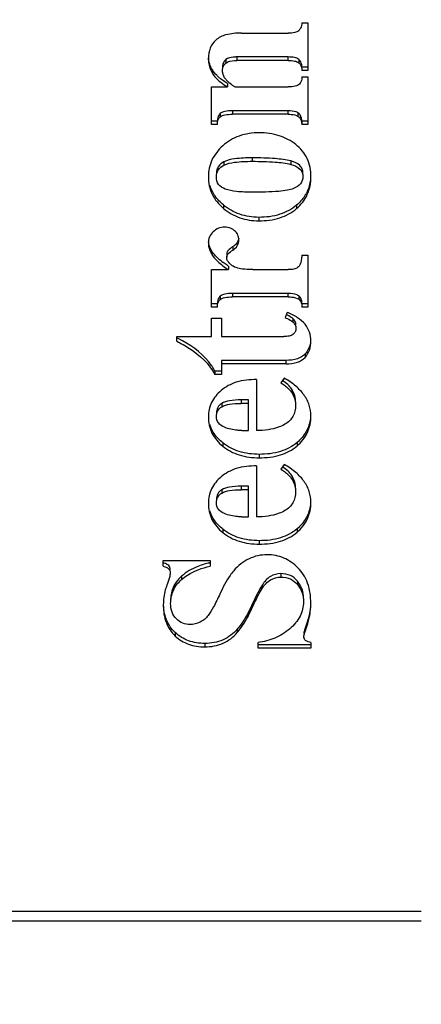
# Model space of a CAD drawing. Header units: millimetres. Extents: x 0 to 420, y 0 to 297.
# Tile 102 of 140: x 291.01 to 293.43, y 168.11 to 174.03. Entities that reach past the tile are written whole.
import ezdxf

# ---------------------------------------------------------------- set-up
doc = ezdxf.new("R2010")
doc.units = ezdxf.units.MM
doc.header["$LTSCALE"] = 23.1
doc.layers.get('0').update_dxf_attribs({"linetype": 'CONTINUOUS'})
doc.layers.add('DIM_PILOTEES', color=7, linetype='CONTINUOUS')
doc.styles.get("Standard").update_dxf_attribs({"font": 'txt', "width": 0.7})
doc.dimstyles.new('DIMSTYLE_2', dxfattribs={"dimtxt": 2.5, "dimasz": 3.5, "dimexe": 2, "dimexo": 0, "dimtad": 1, "dimlfac": 3.333333, "dimdsep": 46, "dimtxsty": 'Standard', "dimblk": '_FILLED', "dimblk1": '_FILLED', "dimblk2": '_FILLED', "dimcen": 0.09, "dimazin": 2, "dimtp": 0.5, "dimtm": 0.5, "dimtfac": 1, "dimtofl": 0, "dimtmove": 0, "dimatfit": 3, "dimldrblk": '_FILLED', "dimfxl": 0, "dimtolj": 1, "dimarcsym": 0})
doc.dimstyles.new('DIMSTYLE_5', dxfattribs={"dimtxt": 2.5, "dimasz": 3.5, "dimexe": 2, "dimexo": 0, "dimtad": 1, "dimlfac": 3.333333, "dimdsep": 46, "dimtxsty": 'Standard', "dimblk": '_FILLED', "dimblk1": '_FILLED', "dimblk2": '_FILLED', "dimcen": 0.09, "dimazin": 2, "dimtp": 0.3, "dimtm": 0.3, "dimtfac": 1, "dimtofl": 0, "dimtmove": 0, "dimatfit": 3, "dimldrblk": '_FILLED', "dimfxl": 0, "dimtolj": 1, "dimarcsym": 0})

# ---------------------------------------------------------------- blocks, each defined once
blk = doc.blocks.new('_FILLED')
at = {"color": 0, "linetype": 'ByBlock'}
blk.add_solid([(0, 0), (-1, 0.1429), (-1, -0.1429)], dxfattribs=at)
blk = doc.blocks.new('*D14')
at = {"layer": 'DIM_PILOTEES', "color": 2, "linetype": 'Continuous'}
for p, q in [((279.5564, 179.2504), (279.5564, 110.0071)), ((353.4843, 165.3236), (353.4843, 110.0071)), ((279.5564, 112.0071), (316.5204, 112.0071)), ((353.4843, 112.0071), (316.5204, 112.0071))]:
    blk.add_line(p, q, dxfattribs=at)
at = {"layer": 'DIM_PILOTEES', "color": 2, "linetype": 'Continuous', "xscale": 3.5, "yscale": 3.5, "zscale": 3.5, "rotation": 180}
blk.add_blockref('_FILLED', (279.5564, 112.0071), dxfattribs=at)
at = {"layer": 'DIM_PILOTEES', "color": 2, "linetype": 'Continuous', "xscale": 3.5, "yscale": 3.5, "zscale": 3.5}
blk.add_blockref('_FILLED', (353.4843, 112.0071), dxfattribs=at)
at = {"layer": 'DIM_PILOTEES', "color": 2, "linetype": 'Continuous', "insert": (318.5966, 115.1321), "char_height": 2.5, "width": 16.607143, "attachment_point": 2, "line_spacing_factor": 0.9}
blk.add_mtext('{\\ftxt;\\W0.0001;\\H0.0001;\\~}{\\ftxt;\\W4.4285714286;\\H2.5; }{\\ftxt;\\W0.0001;\\H0.0001;\\~}', dxfattribs=at)
blk = doc.blocks.new('*D15')
at = {"layer": 'DIM_PILOTEES', "color": 2, "linetype": 'Continuous'}
for p, q in [((279.5564, 176.5611), (279.5564, 119.7219)), ((313.5164, 134.887), (313.5164, 119.7219)), ((279.5564, 121.7219), (296.5364, 121.7219)), ((313.5164, 121.7219), (296.5364, 121.7219))]:
    blk.add_line(p, q, dxfattribs=at)
at = {"layer": 'DIM_PILOTEES', "color": 2, "linetype": 'Continuous', "xscale": 3.5, "yscale": 3.5, "zscale": 3.5, "rotation": 180}
blk.add_blockref('_FILLED', (279.5564, 121.7219), dxfattribs=at)
at = {"layer": 'DIM_PILOTEES', "color": 2, "linetype": 'Continuous', "xscale": 3.5, "yscale": 3.5, "zscale": 3.5}
blk.add_blockref('_FILLED', (313.5164, 121.7219), dxfattribs=at)
at = {"layer": 'DIM_PILOTEES', "color": 2, "linetype": 'Continuous', "insert": (296.5364, 124.8469), "char_height": 2.5, "width": 12.053571, "attachment_point": 2, "line_spacing_factor": 0.9}
blk.add_mtext('{\\ftxt;\\W0.0001;\\H0.0001;\\~}{\\ftxt;\\W3.2142857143;\\H2.5; }{\\ftxt;\\W0.0001;\\H0.0001;\\~}', dxfattribs=at)
blk = doc.blocks.new('*D16')
at = {"layer": 'DIM_PILOTEES', "color": 2, "linetype": 'Continuous'}
for p, q in [((279.5564, 179.2504), (279.5564, 148.7049)), ((302.3564, 169.9296), (302.3564, 148.7049)), ((279.5564, 150.7049), (290.9564, 150.7049)), ((302.3564, 150.7049), (290.9564, 150.7049))]:
    blk.add_line(p, q, dxfattribs=at)
at = {"layer": 'DIM_PILOTEES', "color": 2, "linetype": 'Continuous', "xscale": 3.5, "yscale": 3.5, "zscale": 3.5, "rotation": 180}
blk.add_blockref('_FILLED', (279.5564, 150.7049), dxfattribs=at)
at = {"layer": 'DIM_PILOTEES', "color": 2, "linetype": 'Continuous', "xscale": 3.5, "yscale": 3.5, "zscale": 3.5}
blk.add_blockref('_FILLED', (302.3564, 150.7049), dxfattribs=at)
at = {"layer": 'DIM_PILOTEES', "color": 2, "linetype": 'Continuous', "insert": (291.5544, 153.8299), "char_height": 2.5, "width": 5.892857, "attachment_point": 2, "line_spacing_factor": 0.9}
blk.add_mtext('{\\ftxt;\\W0.0001;\\H0.0001;\\~}{\\ftxt;\\W1.5714285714;\\H2.5; }{\\ftxt;\\W0.0001;\\H0.0001;\\~}', dxfattribs=at)
blk = doc.blocks.new('*D18')
at = {"layer": 'DIM_PILOTEES', "color": 2, "linetype": 'Continuous'}
for p, q in [((284.0564, 169.013), (270.3604, 169.013)), ((272.3604, 169.013), (272.3604, 151.5)), ((272.3604, 133.987), (272.3604, 151.5)), ((315.3164, 133.987), (270.3604, 133.987))]:
    blk.add_line(p, q, dxfattribs=at)
at = {"layer": 'DIM_PILOTEES', "color": 2, "linetype": 'Continuous', "xscale": 3.5, "yscale": 3.5, "zscale": 3.5}
for p, rotation in [((272.3604, 169.013), 90), ((272.3604, 133.987), 270)]:
    blk.add_blockref('_FILLED', p, dxfattribs=dict(at, rotation=rotation))
at = {"layer": 'DIM_PILOTEES', "color": 2, "linetype": 'Continuous', "insert": (269.2354, 153.403), "char_height": 2.5, "width": 15, "attachment_point": 2, "rotation": 90, "line_spacing_factor": 0.9}
blk.add_mtext('{\\ftxt;\\W0.0001;\\H0.0001;\\~}{\\ftxt;\\W4.0;\\H2.5; }{\\ftxt;\\W0.0001;\\H0.0001;\\~}', dxfattribs=at)
blk = doc.blocks.new('*D19')
at = {"layer": 'DIM_PILOTEES', "color": 2, "linetype": 'Continuous'}
for p, q in [((284.7776, 184.237), (259.4717, 184.237)), ((261.4717, 184.237), (261.4717, 159.112)), ((261.4717, 133.987), (261.4717, 159.112)), ((315.3164, 133.987), (259.4717, 133.987))]:
    blk.add_line(p, q, dxfattribs=at)
at = {"layer": 'DIM_PILOTEES', "color": 2, "linetype": 'Continuous', "xscale": 3.5, "yscale": 3.5, "zscale": 3.5}
for p, rotation in [((261.4717, 184.237), 90), ((261.4717, 133.987), 270)]:
    blk.add_blockref('_FILLED', p, dxfattribs=dict(at, rotation=rotation))
at = {"layer": 'DIM_PILOTEES', "color": 2, "linetype": 'Continuous', "insert": (258.3467, 160.9501), "char_height": 2.5, "width": 12.857143, "attachment_point": 2, "rotation": 90, "line_spacing_factor": 0.9}
blk.add_mtext('{\\ftxt;\\W0.0001;\\H0.0001;\\~}{\\ftxt;\\W3.4285714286;\\H2.5; }{\\ftxt;\\W0.0001;\\H0.0001;\\~}', dxfattribs=at)

msp = doc.modelspace()

# ---------------------------------------------------------------- linework, layer by layer
at = {"color": 7, "linetype": 'Continuous'}
for p, q in [((292.7121, 174.0137), (292.7481, 174.0137)), ((292.7481, 174.0137), (292.7481, 173.7271)), ((292.3485, 173.9524), (292.6303, 173.9524)), ((292.6303, 173.8089), (292.3204, 173.8089)), ((292.3204, 173.8089), (292.3204, 173.7884)), ((292.6303, 173.7884), (292.6303, 173.8089)), ((292.2545, 173.7929), (292.2545, 173.7724)), ((292.6303, 173.7884), (292.3204, 173.7884)), ((292.6938, 173.7946), (292.6938, 173.7741)), ((292.7481, 173.7476), (292.7121, 173.7476)), ((292.1732, 173.7315), (292.1732, 173.711)), ((292.7481, 173.7271), (292.7121, 173.7271)), ((292.7121, 173.6898), (292.7481, 173.6898)), ((292.7481, 173.6898), (292.7481, 173.4032)), ((292.1673, 173.6285), (292.2649, 173.6285)), ((292.1673, 173.4032), (292.1673, 173.6285)), ((292.2649, 173.649), (292.2649, 173.6285)), ((292.3088, 173.6285), (292.6303, 173.6285)), ((292.2211, 173.4694), (292.2211, 173.4489)), ((292.6303, 173.485), (292.2942, 173.485)), ((292.2942, 173.485), (292.2942, 173.4645)), ((292.6303, 173.4645), (292.2942, 173.4645)), ((292.6303, 173.4645), (292.6303, 173.485)), ((292.6883, 173.4735), (292.6883, 173.453)), ((292.2033, 173.4237), (292.1673, 173.4237)), ((292.2033, 173.4032), (292.1673, 173.4032)), ((292.7481, 173.4237), (292.7121, 173.4237)), ((292.7121, 173.4237), (292.7121, 173.4032)), ((292.7481, 173.4032), (292.7121, 173.4032)), ((292.2424, 173.1781), (292.2424, 173.1576)), ((292.4131, 173.2018), (292.4131, 173.1813)), ((292.6461, 173.1833), (292.6461, 173.1627)), ((292.24, 172.9187), (292.24, 172.8982)), ((292.6804, 172.9174), (292.6804, 172.8969)), ((292.4528, 172.8441), (292.4528, 172.8235)), ((292.1699, 172.6407), (292.1699, 172.6201)), ((292.2594, 172.6245), (292.2594, 172.604)), ((292.2961, 172.6673), (292.2961, 172.6468)), ((292.7121, 172.6166), (292.7481, 172.6166)), ((292.7481, 172.6166), (292.7481, 172.3041)), ((292.1673, 172.5294), (292.2698, 172.5294)), ((292.1673, 172.3041), (292.1673, 172.5294)), ((292.2698, 172.55), (292.2698, 172.5294)), ((292.4174, 172.5294), (292.6303, 172.5294)), ((292.6303, 172.386), (292.2942, 172.386)), ((292.2942, 172.386), (292.2942, 172.3655)), ((292.6303, 172.3655), (292.6303, 172.386)), ((292.2033, 172.3246), (292.1673, 172.3246)), ((292.2211, 172.3704), (292.2211, 172.3498)), ((292.6303, 172.3655), (292.2942, 172.3655)), ((292.6936, 172.3715), (292.6936, 172.351)), ((292.7481, 172.3246), (292.7121, 172.3246)), ((292.2033, 172.3041), (292.1673, 172.3041)), ((292.6242, 172.272), (292.612, 172.2411)), ((292.7481, 172.3041), (292.7121, 172.3041)), ((292.1673, 172.2376), (292.2283, 172.2376)), ((292.1673, 172.127), (292.1673, 172.2376)), ((292.2283, 172.2376), (292.2283, 172.127)), ((292.6572, 172.2352), (292.6572, 172.2147)), ((291.9586, 172.127), (292.1673, 172.127)), ((291.9586, 172.0989), (291.9586, 172.127)), ((292.2283, 172.127), (292.6029, 172.127)), ((292.7318, 172.0224), (292.7318, 172.0019)), ((292.6169, 171.9835), (292.2283, 171.9835)), ((292.2283, 171.9835), (292.2283, 171.8988)), ((292.6169, 171.963), (292.2283, 171.963)), ((292.6169, 171.963), (292.6169, 171.9835)), ((292.2283, 171.9193), (292.1886, 171.9193)), ((292.1886, 171.9193), (292.1886, 171.8988)), ((292.2283, 171.8988), (292.1886, 171.8988)), ((292.4394, 171.8684), (292.4394, 171.5617)), ((292.6053, 171.877), (292.5852, 171.8489)), ((292.6531, 171.8071), (292.6531, 171.7866)), ((292.2301, 171.725), (292.2301, 171.7044)), ((292.3912, 171.7456), (292.346, 171.7456)), ((292.346, 171.7456), (292.346, 171.7251)), ((292.3912, 171.7251), (292.346, 171.7251)), ((292.3912, 171.5617), (292.3912, 171.7456)), ((292.3515, 171.5617), (292.3912, 171.5617)), ((292.2362, 171.4876), (292.2362, 171.4671)), ((292.6829, 171.4892), (292.6829, 171.4687)), ((292.4552, 171.4183), (292.4552, 171.3977)), ((292.4394, 171.349), (292.4394, 171.0423)), ((292.6053, 171.3576), (292.5852, 171.3295)), ((292.6531, 171.2877), (292.6531, 171.2671)), ((292.2301, 171.2056), (292.2301, 171.185)), ((292.3912, 171.2262), (292.346, 171.2262)), ((292.346, 171.2262), (292.346, 171.2057)), ((292.3912, 171.2057), (292.346, 171.2057)), ((292.3912, 171.0423), (292.3912, 171.2262)), ((292.3515, 171.0423), (292.3912, 171.0423)), ((292.2362, 170.9682), (292.2362, 170.9477)), ((292.6829, 170.9698), (292.6829, 170.9493)), ((292.4552, 170.8988), (292.4552, 170.8783)), ((291.8781, 170.7803), (292.1593, 170.7803)), ((291.8781, 170.7447), (291.8781, 170.7803)), ((292.1593, 170.7803), (292.1593, 170.7447)), ((291.9879, 170.685), (291.9879, 170.6645)), ((292.5858, 170.7005), (292.5858, 170.68)), ((292.4737, 170.6322), (292.4737, 170.6117)), ((292.6857, 170.6551), (292.6857, 170.6346)), ((292.4091, 170.5072), (292.4091, 170.4866)), ((292.3231, 170.3667), (292.3231, 170.3462)), ((292.745, 170.4144), (292.745, 170.3939)), ((291.9501, 170.3456), (291.9501, 170.3251)), ((292.1276, 170.2808), (292.1276, 170.2603)), ((292.4485, 170.2517), (292.4485, 170.2872)), ((292.7658, 170.2722), (292.4485, 170.2722)), ((292.7658, 170.2517), (292.4485, 170.2517)), ((292.7658, 170.2872), (292.7658, 170.2517)), ((289.665, 168.6702), (293.4311, 168.6702)), ((289.665, 168.6111), (293.4311, 168.6111))]:
    msp.add_line(p, q, dxfattribs=at)
for centre, radius, start, end in [((292.3745, 173.7769), 0.1582, 220.0728, 224.15788), ((292.5988, 173.0477), 0.5963, 231.3392, 232.5523), ((292.6384, 173.0991), 0.6613, 232.53643, 232.8213), ((292.3394, 172.6255), 0.086, 228.05068, 234.70917), ((291.5918, 171.3636), 0.8401, 63.45472, 64.11274), ((291.8481, 170.6425), 0.1264, 73.79345, 76.26315), ((292.2531, 170.2989), 0.4757, 101.95044, 105.65319), ((292.2608, 170.2641), 0.5113, 101.44783, 101.98716), ((292.0972, 170.5469), 0.1748, 156.51587, 163.75648)]:
    msp.add_arc(centre, radius, start, end, dxfattribs=at)
for points, knots in [([(292.7121, 174.0137), (292.7115, 174.0086), (292.7088, 173.9918), (292.7016, 173.9747), (292.6929, 173.9664)], [0, 0, 0, 0, 0.300114, 1, 1, 1, 1]), ([(292.3485, 173.9524), (292.3171, 173.9524), (292.2628, 173.9488), (292.211, 173.9259), (292.1943, 173.9104)], [0, 0, 0, 0, 0.578772, 1, 1, 1, 1]), ([(292.6929, 173.9664), (292.6867, 173.9606), (292.665, 173.9533), (292.6435, 173.9524), (292.6303, 173.9524)], [0, 0, 0, 0, 0.391583, 1, 1, 1, 1]), ([(292.1943, 173.9104), (292.1798, 173.8969), (292.1554, 173.8621), (292.149, 173.8204), (292.149, 173.7993)], [0, 0, 0, 0, 0.484342, 1, 1, 1, 1]), ([(292.149, 173.7993), (292.149, 173.7914), (292.1509, 173.7607), (292.1617, 173.7307), (292.1732, 173.711)], [0, 0, 0, 0, 0.255827, 1, 1, 1, 1]), ([(292.3204, 173.8089), (292.3133, 173.8089), (292.2907, 173.8079), (292.267, 173.8024), (292.2545, 173.7929)], [0, 0, 0, 0, 0.311592, 1, 1, 1, 1]), ([(292.6938, 173.7946), (292.6865, 173.8001), (292.6651, 173.8075), (292.6432, 173.8089), (292.6303, 173.8089)], [0, 0, 0, 0, 0.414103, 1, 1, 1, 1]), ([(292.2545, 173.7929), (292.2481, 173.788), (292.237, 173.7742), (292.2344, 173.7569), (292.2344, 173.7482)], [0, 0, 0, 0, 0.479414, 1, 1, 1, 1]), ([(292.2344, 173.7276), (292.2344, 173.7364), (292.237, 173.7537), (292.2481, 173.7674), (292.2545, 173.7724)], [0, 0, 0, 0, 0.520586, 1, 1, 1, 1]), ([(292.2545, 173.7724), (292.2581, 173.7751), (292.2782, 173.7864), (292.3021, 173.7884), (292.3204, 173.7884)], [0, 0, 0, 0, 0.197516, 1, 1, 1, 1]), ([(292.6303, 173.7884), (292.6432, 173.7884), (292.6651, 173.787), (292.6865, 173.7795), (292.6938, 173.7741)], [0, 0, 0, 0, 0.585897, 1, 1, 1, 1]), ([(292.7121, 173.7476), (292.7121, 173.7527), (292.7112, 173.7696), (292.7034, 173.7874), (292.6938, 173.7946)], [0, 0, 0, 0, 0.297501, 1, 1, 1, 1]), ([(292.6938, 173.7741), (292.6968, 173.7718), (292.7091, 173.7592), (292.7121, 173.7405), (292.7121, 173.7271)], [0, 0, 0, 0, 0.221332, 1, 1, 1, 1]), ([(292.2109, 173.6878), (292.2069, 173.6913), (292.1928, 173.7044), (292.1803, 173.7194), (292.1732, 173.7315)], [0, 0, 0, 0, 0.277118, 1, 1, 1, 1]), ([(292.1732, 173.711), (292.1775, 173.7037), (292.2021, 173.6701), (292.2368, 173.6456), (292.2649, 173.6285)], [0, 0, 0, 0, 0.204092, 1, 1, 1, 1]), ([(292.2535, 173.675), (292.2445, 173.6857), (292.2358, 173.7038), (292.2344, 173.7227), (292.2344, 173.7276)], [0, 0, 0, 0, 0.737036, 1, 1, 1, 1]), ([(292.7121, 173.6898), (292.7121, 173.6853), (292.7112, 173.6694), (292.7048, 173.6534), (292.697, 173.645)], [0, 0, 0, 0, 0.281075, 1, 1, 1, 1]), ([(292.2649, 173.649), (292.2615, 173.6511), (292.2487, 173.6591), (292.2362, 173.6676), (292.2274, 173.6744)], [0, 0, 0, 0, 0.264345, 1, 1, 1, 1]), ([(292.3088, 173.6285), (292.304, 173.6316), (292.2872, 173.6432), (292.2713, 173.6561), (292.261, 173.6667)], [0, 0, 0, 0, 0.28092, 1, 1, 1, 1]), ([(292.697, 173.645), (292.6908, 173.6382), (292.6676, 173.6293), (292.6445, 173.6285), (292.6303, 173.6285)], [0, 0, 0, 0, 0.393282, 1, 1, 1, 1]), ([(292.2211, 173.4694), (292.2182, 173.4669), (292.2069, 173.4543), (292.2033, 173.4365), (292.2033, 173.4237)], [0, 0, 0, 0, 0.231412, 1, 1, 1, 1]), ([(292.2033, 173.4032), (292.2033, 173.4079), (292.2043, 173.4244), (292.2121, 173.4411), (292.2211, 173.4489)], [0, 0, 0, 0, 0.284972, 1, 1, 1, 1]), ([(292.2942, 173.485), (292.2789, 173.485), (292.2539, 173.4839), (292.2286, 173.4759), (292.2211, 173.4694)], [0, 0, 0, 0, 0.606806, 1, 1, 1, 1]), ([(292.2211, 173.4489), (292.2286, 173.4554), (292.2539, 173.4634), (292.2789, 173.4645), (292.2942, 173.4645)], [0, 0, 0, 0, 0.393194, 1, 1, 1, 1]), ([(292.6883, 173.4735), (292.6847, 173.4755), (292.6665, 173.4834), (292.6461, 173.485), (292.6303, 173.485)], [0, 0, 0, 0, 0.204542, 1, 1, 1, 1]), ([(292.6303, 173.4645), (292.6363, 173.4645), (292.656, 173.4638), (292.6762, 173.4597), (292.6883, 173.453)], [0, 0, 0, 0, 0.302996, 1, 1, 1, 1]), ([(292.7121, 173.4237), (292.7115, 173.4296), (292.709, 173.4479), (292.6995, 173.4673), (292.6883, 173.4735)], [0, 0, 0, 0, 0.317183, 1, 1, 1, 1]), ([(292.6883, 173.453), (292.6917, 173.4511), (292.7066, 173.4388), (292.7107, 173.4181), (292.7121, 173.4032)], [0, 0, 0, 0, 0.205081, 1, 1, 1, 1]), ([(292.4552, 173.3527), (292.4145, 173.3527), (292.3345, 173.3416), (292.2647, 173.3), (292.2364, 173.2746)], [0, 0, 0, 0, 0.516982, 1, 1, 1, 1]), ([(292.6761, 173.2816), (292.6464, 173.305), (292.5752, 173.3425), (292.4959, 173.3527), (292.4552, 173.3527)], [0, 0, 0, 0, 0.481575, 1, 1, 1, 1]), ([(292.2364, 173.2746), (292.2096, 173.2506), (292.1638, 173.1943), (292.149, 173.1227), (292.149, 173.0884)], [0, 0, 0, 0, 0.511106, 1, 1, 1, 1]), ([(292.7664, 173.0878), (292.7664, 173.1251), (292.7535, 173.2003), (292.7044, 173.2593), (292.6761, 173.2816)], [0, 0, 0, 0, 0.508538, 1, 1, 1, 1]), ([(292.2424, 173.1781), (292.2293, 173.1711), (292.2048, 173.1525), (292.1972, 173.1224), (292.1972, 173.1084)], [0, 0, 0, 0, 0.515161, 1, 1, 1, 1]), ([(292.1972, 173.0878), (292.1972, 173.1019), (292.2048, 173.132), (292.2293, 173.1506), (292.2424, 173.1576)], [0, 0, 0, 0, 0.484839, 1, 1, 1, 1]), ([(292.4131, 173.2018), (292.3778, 173.2018), (292.3205, 173.1997), (292.2623, 173.1885), (292.2424, 173.1781)], [0, 0, 0, 0, 0.611423, 1, 1, 1, 1]), ([(292.2424, 173.1576), (292.2623, 173.168), (292.3205, 173.1791), (292.3778, 173.1813), (292.4131, 173.1813)], [0, 0, 0, 0, 0.388577, 1, 1, 1, 1]), ([(292.6461, 173.1833), (292.6154, 173.1912), (292.5374, 173.1999), (292.4595, 173.2018), (292.4131, 173.2018)], [0, 0, 0, 0, 0.406131, 1, 1, 1, 1]), ([(292.4131, 173.1813), (292.4595, 173.1813), (292.5374, 173.1794), (292.6154, 173.1706), (292.6461, 173.1627)], [0, 0, 0, 0, 0.593869, 1, 1, 1, 1]), ([(292.7182, 173.1089), (292.7182, 173.1176), (292.7156, 173.1348), (292.6945, 173.1668), (292.6658, 173.1782), (292.6461, 173.1833)], [0, 0, 0, 0, 0.232571, 0.455082, 1, 1, 1, 1]), ([(292.6461, 173.1627), (292.6658, 173.1577), (292.6945, 173.1463), (292.7156, 173.1143), (292.7182, 173.0971), (292.7182, 173.0884)], [0, 0, 0, 0, 0.544918, 0.767429, 1, 1, 1, 1]), ([(292.149, 173.0884), (292.149, 173.0525), (292.1635, 172.9787), (292.2119, 172.9213), (292.24, 172.8982)], [0, 0, 0, 0, 0.497134, 1, 1, 1, 1]), ([(292.2508, 173.0142), (292.2354, 173.0198), (292.2057, 173.038), (292.1972, 173.072), (292.1972, 173.0878)], [0, 0, 0, 0, 0.507195, 1, 1, 1, 1]), ([(292.7182, 173.0884), (292.7182, 173.0737), (292.7076, 173.0407), (292.678, 173.0239), (292.6622, 173.0175)], [0, 0, 0, 0, 0.462177, 1, 1, 1, 1]), ([(292.6804, 172.8969), (292.7073, 172.9201), (292.7534, 172.9785), (292.7664, 173.0517), (292.7664, 173.0878)], [0, 0, 0, 0, 0.49562, 1, 1, 1, 1]), ([(292.24, 172.9187), (292.2209, 172.9344), (292.1872, 172.9696), (292.166, 173.0138), (292.1592, 173.0362)], [0, 0, 0, 0, 0.513302, 1, 1, 1, 1]), ([(292.7567, 173.0346), (292.7504, 173.0123), (292.7307, 172.9685), (292.6985, 172.9331), (292.6804, 172.9174)], [0, 0, 0, 0, 0.49158, 1, 1, 1, 1]), ([(292.415, 172.995), (292.3828, 172.995), (292.3275, 172.9969), (292.2724, 173.0063), (292.2508, 173.0142)], [0, 0, 0, 0, 0.582415, 1, 1, 1, 1]), ([(292.6622, 173.0175), (292.6505, 173.0128), (292.6206, 173.0058), (292.5381, 172.996), (292.4675, 172.995), (292.415, 172.995)], [0, 0, 0, 0, 0.151696, 0.367718, 1, 1, 1, 1]), ([(292.4528, 172.8441), (292.4143, 172.8441), (292.337, 172.8555), (292.2693, 172.8947), (292.24, 172.9187)], [0, 0, 0, 0, 0.504124, 1, 1, 1, 1]), ([(292.6804, 172.9174), (292.6515, 172.8926), (292.5777, 172.8532), (292.4957, 172.8441), (292.4528, 172.8441)], [0, 0, 0, 0, 0.470091, 1, 1, 1, 1]), ([(292.24, 172.8982), (292.2693, 172.8742), (292.337, 172.835), (292.4143, 172.8235), (292.4528, 172.8235)], [0, 0, 0, 0, 0.495876, 1, 1, 1, 1]), ([(292.4528, 172.8235), (292.4957, 172.8235), (292.5777, 172.8327), (292.6515, 172.8721), (292.6804, 172.8969)], [0, 0, 0, 0, 0.529909, 1, 1, 1, 1]), ([(292.1783, 172.7576), (292.1689, 172.7489), (292.1531, 172.7267), (292.149, 172.7), (292.149, 172.6865)], [0, 0, 0, 0, 0.48772, 1, 1, 1, 1]), ([(292.2472, 172.7851), (292.2346, 172.7851), (292.2089, 172.7808), (292.1874, 172.7662), (292.1783, 172.7576)], [0, 0, 0, 0, 0.499992, 1, 1, 1, 1]), ([(292.3074, 172.7638), (292.2951, 172.7739), (292.2744, 172.7835), (292.2528, 172.7851), (292.2472, 172.7851)], [0, 0, 0, 0, 0.739201, 1, 1, 1, 1]), ([(292.3326, 172.7083), (292.3326, 172.7188), (292.3291, 172.7402), (292.3154, 172.7572), (292.3074, 172.7638)], [0, 0, 0, 0, 0.504997, 1, 1, 1, 1]), ([(292.149, 172.6865), (292.149, 172.6813), (292.1512, 172.658), (292.1609, 172.6359), (292.1699, 172.6201)], [0, 0, 0, 0, 0.221532, 1, 1, 1, 1]), ([(292.1699, 172.6407), (292.1672, 172.6454), (292.158, 172.663), (292.1513, 172.6821), (292.1496, 172.6964)], [0, 0, 0, 0, 0.277466, 1, 1, 1, 1]), ([(292.2961, 172.6468), (292.307, 172.6535), (292.3264, 172.6708), (292.3326, 172.6963), (292.3326, 172.7083)], [0, 0, 0, 0, 0.515439, 1, 1, 1, 1]), ([(292.2263, 172.582), (292.214, 172.5918), (292.1935, 172.6097), (292.1756, 172.6307), (292.1699, 172.6407)], [0, 0, 0, 0, 0.577399, 1, 1, 1, 1]), ([(292.1699, 172.6201), (292.1789, 172.6045), (292.2113, 172.5717), (292.2474, 172.5448), (292.2698, 172.5294)], [0, 0, 0, 0, 0.399096, 1, 1, 1, 1]), ([(292.2961, 172.6673), (292.2861, 172.661), (292.2702, 172.6503), (292.2594, 172.632), (292.2594, 172.6245)], [0, 0, 0, 0, 0.6107, 1, 1, 1, 1]), ([(292.2594, 172.604), (292.2594, 172.6115), (292.2702, 172.6298), (292.2861, 172.6405), (292.2961, 172.6468)], [0, 0, 0, 0, 0.3893, 1, 1, 1, 1]), ([(292.7121, 172.6166), (292.7117, 172.6097), (292.7095, 172.5874), (292.7041, 172.5645), (292.6957, 172.5511)], [0, 0, 0, 0, 0.304584, 1, 1, 1, 1]), ([(292.2698, 172.55), (292.267, 172.5518), (292.2566, 172.5591), (292.2463, 172.5666), (292.2388, 172.5723)], [0, 0, 0, 0, 0.262592, 1, 1, 1, 1]), ([(292.2698, 172.5748), (292.2681, 172.5771), (292.2625, 172.5858), (292.2594, 172.5964), (292.2594, 172.604)], [0, 0, 0, 0, 0.268668, 1, 1, 1, 1]), ([(292.3417, 172.5351), (292.3367, 172.536), (292.3185, 172.5401), (292.3008, 172.5475), (292.2898, 172.5553)], [0, 0, 0, 0, 0.274385, 1, 1, 1, 1]), ([(292.4174, 172.5294), (292.4103, 172.5294), (292.385, 172.5298), (292.3596, 172.5317), (292.3417, 172.5351)], [0, 0, 0, 0, 0.279991, 1, 1, 1, 1]), ([(292.6957, 172.5511), (292.6934, 172.5474), (292.6841, 172.5382), (292.6608, 172.5305), (292.6415, 172.5294), (292.6303, 172.5294)], [0, 0, 0, 0, 0.188067, 0.532197, 1, 1, 1, 1]), ([(292.2942, 172.386), (292.2789, 172.386), (292.2539, 172.3849), (292.2286, 172.3769), (292.2211, 172.3704)], [0, 0, 0, 0, 0.606805, 1, 1, 1, 1]), ([(292.6936, 172.3715), (292.6904, 172.374), (292.671, 172.3847), (292.6481, 172.386), (292.6303, 172.386)], [0, 0, 0, 0, 0.188307, 1, 1, 1, 1]), ([(292.2211, 172.3704), (292.2182, 172.3678), (292.2069, 172.3553), (292.2033, 172.3375), (292.2033, 172.3246)], [0, 0, 0, 0, 0.23141, 1, 1, 1, 1]), ([(292.2033, 172.3041), (292.2033, 172.3089), (292.2043, 172.3254), (292.2121, 172.3421), (292.2211, 172.3498)], [0, 0, 0, 0, 0.284972, 1, 1, 1, 1]), ([(292.2211, 172.3498), (292.2286, 172.3563), (292.2539, 172.3644), (292.2789, 172.3655), (292.2942, 172.3655)], [0, 0, 0, 0, 0.393195, 1, 1, 1, 1]), ([(292.6303, 172.3655), (292.6374, 172.3655), (292.6589, 172.3646), (292.6819, 172.36), (292.6936, 172.351)], [0, 0, 0, 0, 0.322223, 1, 1, 1, 1]), ([(292.7121, 172.3246), (292.7121, 172.3341), (292.7103, 172.3518), (292.6998, 172.3667), (292.6936, 172.3715)], [0, 0, 0, 0, 0.548131, 1, 1, 1, 1]), ([(292.6936, 172.351), (292.6998, 172.3462), (292.7103, 172.3312), (292.7121, 172.3136), (292.7121, 172.3041)], [0, 0, 0, 0, 0.451869, 1, 1, 1, 1]), ([(292.6572, 172.2352), (292.6543, 172.2375), (292.6421, 172.2466), (292.6287, 172.2539), (292.6182, 172.2588)], [0, 0, 0, 0, 0.240163, 1, 1, 1, 1]), ([(292.7664, 172.0995), (292.7664, 172.1178), (292.761, 172.1545), (292.7323, 172.2042), (292.685, 172.2443), (292.646, 172.2634), (292.6242, 172.272)], [0, 0, 0, 0, 0.230812, 0.456688, 0.705799, 1, 1, 1, 1]), ([(292.612, 172.2411), (292.6162, 172.2392), (292.6321, 172.2319), (292.6472, 172.2228), (292.6572, 172.2147)], [0, 0, 0, 0, 0.262564, 1, 1, 1, 1]), ([(292.6761, 172.1974), (292.6761, 172.2044), (292.673, 172.2193), (292.663, 172.2305), (292.6572, 172.2352)], [0, 0, 0, 0, 0.48637, 1, 1, 1, 1]), ([(292.6572, 172.2147), (292.663, 172.21), (292.673, 172.1987), (292.6761, 172.1839), (292.6761, 172.1769)], [0, 0, 0, 0, 0.51363, 1, 1, 1, 1]), ([(292.6761, 172.1769), (292.6761, 172.1694), (292.6737, 172.1546), (292.6577, 172.137), (292.6326, 172.1283), (292.6136, 172.127), (292.6029, 172.127)], [0, 0, 0, 0, 0.223041, 0.430814, 0.678067, 1, 1, 1, 1]), ([(291.9586, 172.0989), (291.985, 172.0861), (292.0746, 172.0371), (292.1543, 171.9634), (292.1886, 171.8988)], [0, 0, 0, 0, 0.28623, 1, 1, 1, 1]), ([(292.1886, 171.9193), (292.1782, 171.939), (292.1224, 172.0221), (292.0364, 172.0806), (291.9673, 172.1151)], [0, 0, 0, 0, 0.223714, 1, 1, 1, 1]), ([(292.7318, 172.0019), (292.7431, 172.0146), (292.7615, 172.0457), (292.7664, 172.0813), (292.7664, 172.0995)], [0, 0, 0, 0, 0.48387, 1, 1, 1, 1]), ([(292.7318, 172.0224), (292.7197, 172.0088), (292.682, 171.9869), (292.6401, 171.9835), (292.6169, 171.9835)], [0, 0, 0, 0, 0.439895, 1, 1, 1, 1]), ([(292.6169, 171.963), (292.6401, 171.963), (292.682, 171.9664), (292.7197, 171.9883), (292.7318, 172.0019)], [0, 0, 0, 0, 0.560105, 1, 1, 1, 1]), ([(292.4394, 171.8684), (292.3984, 171.8684), (292.3219, 171.8606), (292.2523, 171.8249), (292.226, 171.8023)], [0, 0, 0, 0, 0.54173, 1, 1, 1, 1]), ([(292.5852, 171.8489), (292.5926, 171.8443), (292.6181, 171.827), (292.6412, 171.8052), (292.6531, 171.7866)], [0, 0, 0, 0, 0.284239, 1, 1, 1, 1]), ([(292.6354, 171.8295), (292.6326, 171.8325), (292.6204, 171.8446), (292.6067, 171.8551), (292.5958, 171.8625)], [0, 0, 0, 0, 0.232854, 1, 1, 1, 1]), ([(292.7664, 171.6488), (292.7664, 171.6708), (292.7597, 171.7155), (292.7274, 171.7777), (292.6746, 171.8328), (292.6301, 171.8627), (292.6053, 171.877)], [0, 0, 0, 0, 0.225252, 0.453752, 0.706708, 1, 1, 1, 1]), ([(292.226, 171.8023), (292.2025, 171.7822), (292.1622, 171.7348), (292.149, 171.6735), (292.149, 171.6443)], [0, 0, 0, 0, 0.514004, 1, 1, 1, 1]), ([(292.6743, 171.7336), (292.6743, 171.7527), (292.6691, 171.779), (292.6567, 171.8016), (292.6531, 171.8071)], [0, 0, 0, 0, 0.74517, 1, 1, 1, 1]), ([(292.6531, 171.7866), (292.6567, 171.781), (292.6691, 171.7585), (292.6743, 171.7322), (292.6743, 171.713)], [0, 0, 0, 0, 0.25483, 1, 1, 1, 1]), ([(292.2301, 171.725), (292.2202, 171.7188), (292.2023, 171.702), (292.1972, 171.678), (292.1972, 171.6665)], [0, 0, 0, 0, 0.504105, 1, 1, 1, 1]), ([(292.346, 171.7456), (292.3225, 171.7456), (292.283, 171.7439), (292.2437, 171.7335), (292.2301, 171.725)], [0, 0, 0, 0, 0.596008, 1, 1, 1, 1]), ([(292.2301, 171.7044), (292.2437, 171.7129), (292.283, 171.7233), (292.3225, 171.7251), (292.346, 171.7251)], [0, 0, 0, 0, 0.403992, 1, 1, 1, 1]), ([(292.1972, 171.646), (292.1972, 171.6575), (292.2023, 171.6815), (292.2202, 171.6982), (292.2301, 171.7044)], [0, 0, 0, 0, 0.495895, 1, 1, 1, 1]), ([(292.6743, 171.713), (292.6743, 171.6903), (292.6648, 171.6432), (292.6292, 171.6108), (292.6097, 171.5994)], [0, 0, 0, 0, 0.501217, 1, 1, 1, 1]), ([(292.149, 171.6443), (292.149, 171.6108), (292.1631, 171.5415), (292.2095, 171.4885), (292.2362, 171.4671)], [0, 0, 0, 0, 0.494654, 1, 1, 1, 1]), ([(292.246, 171.5812), (292.2321, 171.5868), (292.206, 171.6027), (292.1972, 171.6325), (292.1972, 171.646)], [0, 0, 0, 0, 0.525731, 1, 1, 1, 1]), ([(292.6829, 171.4687), (292.7089, 171.4908), (292.7534, 171.5456), (292.7664, 171.615), (292.7664, 171.6488)], [0, 0, 0, 0, 0.502318, 1, 1, 1, 1]), ([(292.764, 171.6337), (292.7603, 171.6064), (292.7425, 171.5513), (292.7047, 171.5078), (292.6829, 171.4892)], [0, 0, 0, 0, 0.490889, 1, 1, 1, 1]), ([(292.2362, 171.4876), (292.218, 171.5022), (292.1858, 171.5349), (292.1652, 171.5762), (292.1587, 171.5972)], [0, 0, 0, 0, 0.515437, 1, 1, 1, 1]), ([(292.3515, 171.5617), (292.3422, 171.5617), (292.3063, 171.5631), (292.2706, 171.5711), (292.246, 171.5812)], [0, 0, 0, 0, 0.259312, 1, 1, 1, 1]), ([(292.6097, 171.5994), (292.5986, 171.5929), (292.5453, 171.568), (292.4851, 171.5617), (292.4394, 171.5617)], [0, 0, 0, 0, 0.218732, 1, 1, 1, 1]), ([(292.4552, 171.4183), (292.4146, 171.4183), (292.336, 171.4276), (292.2652, 171.4644), (292.2362, 171.4876)], [0, 0, 0, 0, 0.522936, 1, 1, 1, 1]), ([(292.6829, 171.4892), (292.6545, 171.465), (292.5804, 171.4266), (292.4987, 171.4183), (292.4552, 171.4183)], [0, 0, 0, 0, 0.462271, 1, 1, 1, 1]), ([(292.2362, 171.4671), (292.2652, 171.4439), (292.336, 171.407), (292.4146, 171.3977), (292.4552, 171.3977)], [0, 0, 0, 0, 0.477064, 1, 1, 1, 1]), ([(292.4552, 171.3977), (292.4987, 171.3977), (292.5804, 171.4061), (292.6545, 171.4445), (292.6829, 171.4687)], [0, 0, 0, 0, 0.537729, 1, 1, 1, 1]), ([(292.4394, 171.349), (292.3984, 171.349), (292.3219, 171.3412), (292.2523, 171.3055), (292.226, 171.2829)], [0, 0, 0, 0, 0.54173, 1, 1, 1, 1]), ([(292.5852, 171.3295), (292.5926, 171.3249), (292.6181, 171.3076), (292.6412, 171.2857), (292.6531, 171.2671)], [0, 0, 0, 0, 0.284239, 1, 1, 1, 1]), ([(292.6354, 171.3101), (292.6326, 171.313), (292.6204, 171.3251), (292.6067, 171.3357), (292.5958, 171.3431)], [0, 0, 0, 0, 0.232854, 1, 1, 1, 1]), ([(292.7664, 171.1294), (292.7664, 171.1514), (292.7597, 171.1961), (292.7274, 171.2582), (292.6746, 171.3133), (292.6301, 171.3433), (292.6053, 171.3576)], [0, 0, 0, 0, 0.225252, 0.453752, 0.706708, 1, 1, 1, 1]), ([(292.226, 171.2829), (292.2025, 171.2628), (292.1622, 171.2154), (292.149, 171.1541), (292.149, 171.1248)], [0, 0, 0, 0, 0.514004, 1, 1, 1, 1]), ([(292.6743, 171.2142), (292.6743, 171.2333), (292.6691, 171.2596), (292.6567, 171.2822), (292.6531, 171.2877)], [0, 0, 0, 0, 0.74517, 1, 1, 1, 1]), ([(292.6531, 171.2671), (292.6567, 171.2616), (292.6691, 171.239), (292.6743, 171.2128), (292.6743, 171.1936)], [0, 0, 0, 0, 0.25483, 1, 1, 1, 1]), ([(292.2301, 171.2056), (292.2202, 171.1993), (292.2023, 171.1826), (292.1972, 171.1586), (292.1972, 171.1471)], [0, 0, 0, 0, 0.504105, 1, 1, 1, 1]), ([(292.346, 171.2262), (292.3225, 171.2262), (292.283, 171.2244), (292.2437, 171.214), (292.2301, 171.2056)], [0, 0, 0, 0, 0.596008, 1, 1, 1, 1]), ([(292.2301, 171.185), (292.2437, 171.1935), (292.283, 171.2039), (292.3225, 171.2057), (292.346, 171.2057)], [0, 0, 0, 0, 0.403992, 1, 1, 1, 1]), ([(292.6743, 171.1936), (292.6743, 171.1709), (292.6648, 171.1238), (292.6292, 171.0914), (292.6097, 171.08)], [0, 0, 0, 0, 0.501217, 1, 1, 1, 1]), ([(292.1972, 171.1266), (292.1972, 171.1381), (292.2023, 171.1621), (292.2202, 171.1788), (292.2301, 171.185)], [0, 0, 0, 0, 0.495895, 1, 1, 1, 1]), ([(292.149, 171.1248), (292.149, 171.0914), (292.1631, 171.0221), (292.2095, 170.9691), (292.2362, 170.9477)], [0, 0, 0, 0, 0.494654, 1, 1, 1, 1]), ([(292.2362, 170.9682), (292.218, 170.9828), (292.1858, 171.0155), (292.1652, 171.0568), (292.1587, 171.0778)], [0, 0, 0, 0, 0.515437, 1, 1, 1, 1]), ([(292.246, 171.0618), (292.2321, 171.0674), (292.206, 171.0833), (292.1972, 171.113), (292.1972, 171.1266)], [0, 0, 0, 0, 0.525731, 1, 1, 1, 1]), ([(292.6097, 171.08), (292.5986, 171.0735), (292.5453, 171.0486), (292.4851, 171.0423), (292.4394, 171.0423)], [0, 0, 0, 0, 0.218731, 1, 1, 1, 1]), ([(292.6829, 170.9493), (292.7089, 170.9714), (292.7534, 171.0262), (292.7664, 171.0956), (292.7664, 171.1294)], [0, 0, 0, 0, 0.502318, 1, 1, 1, 1]), ([(292.764, 171.1143), (292.7603, 171.087), (292.7425, 171.0319), (292.7047, 170.9884), (292.6829, 170.9698)], [0, 0, 0, 0, 0.490889, 1, 1, 1, 1]), ([(292.3515, 171.0423), (292.3422, 171.0423), (292.3063, 171.0437), (292.2706, 171.0517), (292.246, 171.0618)], [0, 0, 0, 0, 0.259312, 1, 1, 1, 1]), ([(292.4552, 170.8988), (292.4146, 170.8988), (292.336, 170.9081), (292.2652, 170.945), (292.2362, 170.9682)], [0, 0, 0, 0, 0.522936, 1, 1, 1, 1]), ([(292.6829, 170.9698), (292.6545, 170.9456), (292.5804, 170.9072), (292.4987, 170.8988), (292.4552, 170.8988)], [0, 0, 0, 0, 0.462271, 1, 1, 1, 1]), ([(292.2362, 170.9477), (292.2652, 170.9245), (292.336, 170.8876), (292.4146, 170.8783), (292.4552, 170.8783)], [0, 0, 0, 0, 0.477064, 1, 1, 1, 1]), ([(292.4552, 170.8783), (292.4987, 170.8783), (292.5804, 170.8867), (292.6545, 170.925), (292.6829, 170.9493)], [0, 0, 0, 0, 0.537729, 1, 1, 1, 1]), ([(292.504, 170.8141), (292.4665, 170.8141), (292.3883, 170.7981), (292.3272, 170.7473), (292.3017, 170.7177)], [0, 0, 0, 0, 0.490556, 1, 1, 1, 1]), ([(292.6878, 170.7363), (292.6635, 170.7604), (292.6067, 170.8012), (292.5377, 170.8141), (292.504, 170.8141)], [0, 0, 0, 0, 0.505038, 1, 1, 1, 1]), ([(291.8781, 170.7447), (291.8893, 170.742), (291.9103, 170.7356), (291.9196, 170.7145), (291.9196, 170.7058)], [0, 0, 0, 0, 0.568081, 1, 1, 1, 1]), ([(291.9196, 170.7263), (291.9196, 170.7345), (291.9119, 170.7538), (291.8933, 170.761), (291.8833, 170.7639)], [0, 0, 0, 0, 0.442998, 1, 1, 1, 1]), ([(292.1248, 170.7569), (292.1114, 170.7532), (292.0623, 170.737), (292.0163, 170.7102), (291.9879, 170.685)], [0, 0, 0, 0, 0.267639, 1, 1, 1, 1]), ([(291.9879, 170.6645), (291.999, 170.6743), (292.0497, 170.713), (292.1116, 170.7351), (292.1593, 170.7447)], [0, 0, 0, 0, 0.233343, 1, 1, 1, 1]), ([(292.3017, 170.7177), (292.294, 170.7087), (292.2607, 170.6651), (292.2355, 170.6159), (292.2179, 170.5768)], [0, 0, 0, 0, 0.216459, 1, 1, 1, 1]), ([(292.7658, 170.5217), (292.7658, 170.5629), (292.7563, 170.6419), (292.7138, 170.7106), (292.6878, 170.7363)], [0, 0, 0, 0, 0.530239, 1, 1, 1, 1]), ([(291.9196, 170.7058), (291.9196, 170.6959), (291.9133, 170.6702), (291.9049, 170.6457), (291.8992, 170.6305)], [0, 0, 0, 0, 0.379043, 1, 1, 1, 1]), ([(291.922, 170.5217), (291.922, 170.5482), (291.9328, 170.603), (291.9676, 170.6464), (291.9879, 170.6645)], [0, 0, 0, 0, 0.493658, 1, 1, 1, 1]), ([(291.9879, 170.685), (291.9823, 170.68), (291.9618, 170.6601), (291.9453, 170.6358), (291.9369, 170.6165)], [0, 0, 0, 0, 0.263375, 1, 1, 1, 1]), ([(292.5858, 170.7005), (292.5643, 170.7005), (292.5177, 170.688), (292.4866, 170.6523), (292.4737, 170.6322)], [0, 0, 0, 0, 0.475191, 1, 1, 1, 1]), ([(292.4737, 170.6117), (292.4866, 170.6317), (292.5177, 170.6674), (292.5643, 170.68), (292.5858, 170.68)], [0, 0, 0, 0, 0.524809, 1, 1, 1, 1]), ([(292.6857, 170.6551), (292.6742, 170.6693), (292.6437, 170.694), (292.6051, 170.7005), (292.5858, 170.7005)], [0, 0, 0, 0, 0.485703, 1, 1, 1, 1]), ([(292.5858, 170.68), (292.6051, 170.68), (292.6437, 170.6735), (292.6742, 170.6487), (292.6857, 170.6346)], [0, 0, 0, 0, 0.514297, 1, 1, 1, 1]), ([(291.8992, 170.6305), (291.8957, 170.6214), (291.8834, 170.5836), (291.8781, 170.5436), (291.8781, 170.5137)], [0, 0, 0, 0, 0.246294, 1, 1, 1, 1]), ([(292.4737, 170.6322), (292.4689, 170.6247), (292.4449, 170.5843), (292.4247, 170.5418), (292.4091, 170.5072)], [0, 0, 0, 0, 0.190458, 1, 1, 1, 1]), ([(292.4091, 170.4866), (292.4151, 170.4999), (292.4349, 170.5424), (292.4562, 170.5844), (292.4737, 170.6117)], [0, 0, 0, 0, 0.309319, 1, 1, 1, 1]), ([(292.7218, 170.5514), (292.7218, 170.57), (292.7164, 170.6076), (292.6974, 170.6407), (292.6857, 170.6551)], [0, 0, 0, 0, 0.500452, 1, 1, 1, 1]), ([(292.6857, 170.6346), (292.6974, 170.6201), (292.7164, 170.5871), (292.7218, 170.5495), (292.7218, 170.5309)], [0, 0, 0, 0, 0.499548, 1, 1, 1, 1]), ([(291.9294, 170.5957), (291.9256, 170.5829), (291.9226, 170.5649), (291.922, 170.5469), (291.922, 170.5422)], [0, 0, 0, 0, 0.742657, 1, 1, 1, 1]), ([(292.2179, 170.5768), (292.2062, 170.5508), (292.1852, 170.5069), (292.1601, 170.4648), (292.1477, 170.4488)], [0, 0, 0, 0, 0.583936, 1, 1, 1, 1]), ([(291.8781, 170.5137), (291.8781, 170.4769), (291.8868, 170.4067), (291.9264, 170.3467), (291.9501, 170.3251)], [0, 0, 0, 0, 0.534503, 1, 1, 1, 1]), ([(291.9059, 170.4037), (291.9018, 170.4116), (291.8866, 170.4464), (291.8801, 170.4847), (291.8786, 170.5137)], [0, 0, 0, 0, 0.233502, 1, 1, 1, 1]), ([(291.9576, 170.4278), (291.9459, 170.4389), (291.9266, 170.4688), (291.922, 170.5036), (291.922, 170.5217)], [0, 0, 0, 0, 0.469628, 1, 1, 1, 1]), ([(292.4091, 170.5072), (292.403, 170.4935), (292.3791, 170.444), (292.3492, 170.3971), (292.3231, 170.3667)], [0, 0, 0, 0, 0.271854, 1, 1, 1, 1]), ([(292.3231, 170.3462), (292.3313, 170.3558), (292.3652, 170.3992), (292.3917, 170.448), (292.4091, 170.4866)], [0, 0, 0, 0, 0.229762, 1, 1, 1, 1]), ([(292.7218, 170.5309), (292.7218, 170.5014), (292.7065, 170.438), (292.6638, 170.39), (292.6389, 170.3686)], [0, 0, 0, 0, 0.473521, 1, 1, 1, 1]), ([(292.745, 170.3939), (292.7484, 170.4037), (292.7607, 170.4453), (292.7658, 170.4889), (292.7658, 170.5217)], [0, 0, 0, 0, 0.240788, 1, 1, 1, 1]), ([(292.7633, 170.4969), (292.7625, 170.4897), (292.7587, 170.4617), (292.7519, 170.4342), (292.745, 170.4144)], [0, 0, 0, 0, 0.256596, 1, 1, 1, 1]), ([(292.0385, 170.3944), (292.0239, 170.3944), (291.9937, 170.3999), (291.9685, 170.4174), (291.9576, 170.4278)], [0, 0, 0, 0, 0.490823, 1, 1, 1, 1]), ([(292.1477, 170.4488), (292.1346, 170.4321), (292.102, 170.4031), (292.0591, 170.3944), (292.0385, 170.3944)], [0, 0, 0, 0, 0.507549, 1, 1, 1, 1]), ([(292.3231, 170.3667), (292.2999, 170.3396), (292.2397, 170.293), (292.165, 170.2808), (292.1276, 170.2808)], [0, 0, 0, 0, 0.488494, 1, 1, 1, 1]), ([(292.6389, 170.3686), (292.6122, 170.3458), (292.5523, 170.3074), (292.4831, 170.2906), (292.4485, 170.2872)], [0, 0, 0, 0, 0.502512, 1, 1, 1, 1]), ([(292.745, 170.4144), (292.7396, 170.3985), (292.7319, 170.3741), (292.7243, 170.3489), (292.7243, 170.3399)], [0, 0, 0, 0, 0.650877, 1, 1, 1, 1]), ([(292.7243, 170.3193), (292.7243, 170.3284), (292.7319, 170.3536), (292.7396, 170.378), (292.745, 170.3939)], [0, 0, 0, 0, 0.349123, 1, 1, 1, 1]), ([(292.1276, 170.2808), (292.0947, 170.2808), (292.0296, 170.2899), (291.9731, 170.3245), (291.9501, 170.3456)], [0, 0, 0, 0, 0.513086, 1, 1, 1, 1]), ([(291.9501, 170.3251), (291.9731, 170.304), (292.0296, 170.2694), (292.0947, 170.2603), (292.1276, 170.2603)], [0, 0, 0, 0, 0.486914, 1, 1, 1, 1]), ([(292.1276, 170.2603), (292.165, 170.2603), (292.2397, 170.2725), (292.2999, 170.3191), (292.3231, 170.3462)], [0, 0, 0, 0, 0.511506, 1, 1, 1, 1]), ([(292.7658, 170.2872), (292.7549, 170.2886), (292.7391, 170.2918), (292.7258, 170.3067), (292.7243, 170.3152), (292.7243, 170.3193)], [0, 0, 0, 0, 0.569524, 0.781801, 1, 1, 1, 1])]:
    msp.add_open_spline(points, degree=3, knots=knots, dxfattribs=at)
for points in [[(292.1732, 173.7315), (292.1604, 173.7535), (292.1519, 173.7789), (292.1496, 173.8043)], [(292.2274, 173.6744), (292.2217, 173.6787), (292.2162, 173.6831), (292.2109, 173.6878)], [(292.7639, 173.0701), (292.7623, 173.0581), (292.7599, 173.0462), (292.7567, 173.0346)], [(292.3164, 172.6842), (292.3106, 172.6776), (292.3036, 172.6719), (292.2961, 172.6673)], [(292.3321, 172.7197), (292.3305, 172.7069), (292.3248, 172.694), (292.3164, 172.6842)], [(292.282, 172.5615), (292.2775, 172.5656), (292.2733, 172.57), (292.2698, 172.5748)], [(292.7624, 172.0826), (292.7575, 172.0607), (292.7467, 172.0392), (292.7318, 172.0224)], [(292.6531, 171.8071), (292.648, 171.8151), (292.6419, 171.8226), (292.6354, 171.8295)], [(292.6531, 171.2877), (292.648, 171.2957), (292.6419, 171.3032), (292.6354, 171.3101)], [(291.9501, 170.3456), (291.9321, 170.362), (291.9169, 170.382), (291.9059, 170.4037)]]:
    msp.add_open_spline(points, degree=3, dxfattribs=at)

# ---------------------------------------------------------------- dimensions: what is measured, and where the dimension line sits
at = {"layer": 'DIM_PILOTEES', "color": 2, "linetype": 'Continuous'}
for base, p2, text, dimstyle, picture, middle in [((261.4717, 184.237), (284.7776, 184.237), '{\\ftxt;\\W0.0001;\\H0.0001;\\~}{\\ftxt;\\W3.4285714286;\\H2.5; }{\\ftxt;\\W0.0001;\\H0.0001;\\~}', 'DIMSTYLE_2', '*D19', (261.4717, 160.593)), ((272.3604, 169.013), (284.0564, 169.013), '{\\ftxt;\\W0.0001;\\H0.0001;\\~}{\\ftxt;\\W4.0;\\H2.5; }{\\ftxt;\\W0.0001;\\H0.0001;\\~}', 'DIMSTYLE_5', '*D18', (272.3604, 153.0459))]:
    dim = msp.add_linear_dim(base=base, p1=(315.3164, 133.987), p2=p2, angle=90, text=text, dimstyle=dimstyle, dxfattribs=at)
    dim.commit()
    dim.dimension.update_dxf_attribs({"geometry": picture, "text_midpoint": middle, "dimtype": 160})
for base, p1, p2, text, dimstyle, picture, middle in [((353.4843, 112.0071), (279.5564, 179.2504), (353.4843, 165.3236), '{\\ftxt;\\W0.0001;\\H0.0001;\\~}{\\ftxt;\\W4.4285714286;\\H2.5; }{\\ftxt;\\W0.0001;\\H0.0001;\\~}', 'DIMSTYLE_2', '*D14', (318.2395, 112.0071)), ((302.3564, 150.7049), (279.5564, 179.2504), (302.3564, 169.9296), '{\\ftxt;\\W0.0001;\\H0.0001;\\~}{\\ftxt;\\W1.5714285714;\\H2.5; }{\\ftxt;\\W0.0001;\\H0.0001;\\~}', 'DIMSTYLE_5', '*D16', (291.1973, 150.7049)), ((313.5164, 121.7219), (279.5564, 176.5611), (313.5164, 134.887), '{\\ftxt;\\W0.0001;\\H0.0001;\\~}{\\ftxt;\\W3.2142857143;\\H2.5; }{\\ftxt;\\W0.0001;\\H0.0001;\\~}', 'DIMSTYLE_5', '*D15', (296.1793, 121.7219))]:
    dim = msp.add_linear_dim(base=base, p1=p1, p2=p2, text=text, dimstyle=dimstyle, dxfattribs=at)
    dim.commit()
    dim.dimension.update_dxf_attribs({"geometry": picture, "text_midpoint": middle, "dimtype": 160})

doc.saveas('drawing.dxf')
